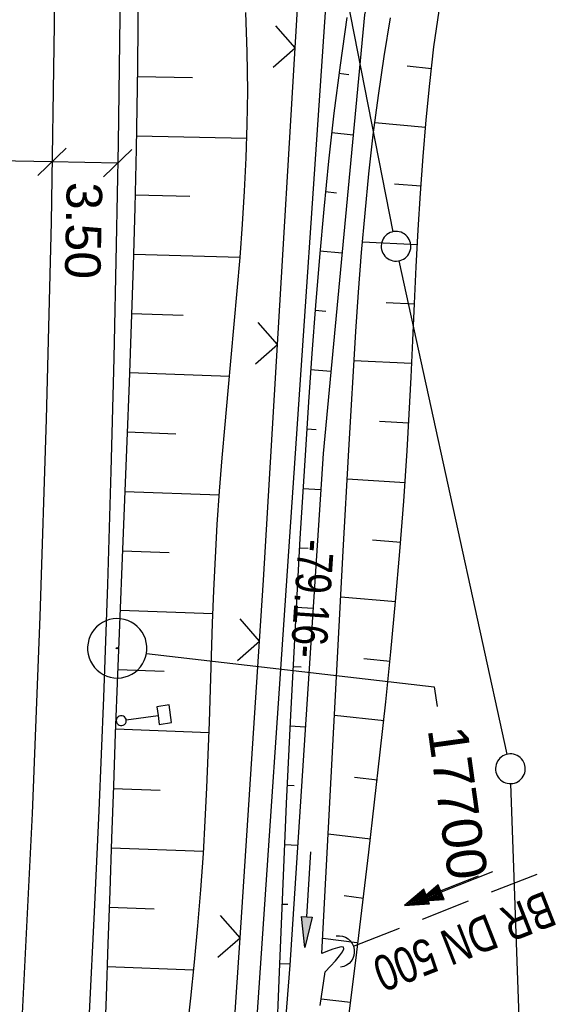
# Model space of a CAD drawing. Extents: x 508886 to 509272, y 449452 to 450225.
# Tile 7 of 45: x 509136 to 509163, y 449540 to 449589. Entities that reach past the tile are written whole.
import ezdxf
from ezdxf import colors
from ezdxf.entities.mleader import LeaderData, LeaderLine
from ezdxf.math import Vec2, Vec3

# ---------------------------------------------------------------- set-up
doc = ezdxf.new("R2010")
doc.units = 0
doc.header["$LTSCALE"] = 10
doc.header["$MEASUREMENT"] = 0
for name, pattern in [('AUSGEZOGEN', [0]), ('LT00', [0]), ('STRICHLINIE2', [0.375, 0.25, -0.125])]:
    doc.linetypes.add(name, pattern=pattern)
doc.layers.get('0').update_dxf_attribs({"linetype": 'LT00'})
for name, color, linetype in [('--EK_FBR', 250, 'LT00'), ('--EK_Halt-Pfeil', 4, 'LT00'), ('--EK_Haltung', 7, 'STRICHLINIE2'), ('--EK_Haltung-Text', 140, 'LT00'), ('--EL_DFK_AB_L', 21, 'LT00'), ('--EL_Halt-Pfeil', 4, 'LT00'), ('--EL_Haltung', 182, 'STRICHLINIE2'), ('--EL_Haltung-Text', 182, 'LT00'), ('ABSTAND', 8, 'LT00'), ('BEMAßUNG', 255, 'Continuous'), ('DFK_AB_L', 21, 'LT00'), ('DFK_GZPKT', 250, 'LT00'), ('DFK_KATASTER', 250, 'LT00'), ('FESTPKT_TEXT_B', 211, 'LT00'), ('PFEIL', 140, 'AUSGEZOGEN'), ('V123_AFBR_BAB', 250, 'LT00'), ('V123_BOESCH', 250, 'LT00'), ('V123_BOSCHUNG', 250, 'LT00'), ('V123_GRABEN', 250, 'LT00'), ('V123_LD_MARK', 250, 'LT00'), ('V123_PKT_AU', 211, 'LT00'), ('V123_SCHILD_K', 1, 'LT00'), ('V123_UK_DURCH', 182, 'LT00'), ('V123_ZAUN', 40, 'LT00')]:
    doc.layers.add(name, color=color, linetype=linetype)
doc.styles.add('Arial', font='ARIAL.TTF')
doc.styles.add('Haltungsbeschriftung', font='ARIAL.TTF', dxfattribs={"width": 0.75})
doc.styles.get("Standard").update_dxf_attribs({"font": 'ARIAL.TTF'})

# ---------------------------------------------------------------- blocks, each defined once
blk = doc.blocks.new('SYMB7010')
at = {"color": 0, "linetype": 'ByBlock'}
for points in [[(-0.031408, 0.499213), (-0.093728, 0.49134), (-0.15457, 0.475719), (-0.212975, 0.452595), (-0.268021, 0.422333), (-0.31884, 0.385411), (-0.36463, 0.342411), (-0.40467, 0.29401), (-0.438329, 0.240973), (-0.465074, 0.184136), (-0.484486, 0.124395), (-0.496256, 0.062692), (-0.5002, 0)], [(0.5002, 0), (0.496256, 0.062692), (0.484485, 0.124395), (0.465074, 0.184136), (0.438329, 0.240973), (0.40467, 0.29401), (0.36463, 0.342411), (0.31884, 0.385411), (0.268021, 0.422333), (0.212975, 0.452595), (0.15457, 0.475719), (0.093728, 0.49134), (0.031408, 0.499213), (-0.031408, 0.499213)], [(-0.5002, 0), (-0.496256, -0.062692), (-0.484486, -0.124395), (-0.465075, -0.184136), (-0.438329, -0.240973), (-0.404671, -0.29401), (-0.36463, -0.342411), (-0.31884, -0.385411), (-0.268021, -0.422333), (-0.212975, -0.452595), (-0.154571, -0.475719), (-0.093728, -0.49134), (-0.031408, -0.499213), (0.031408, -0.499213)], [(0.031408, -0.499213), (0.093728, -0.491341), (0.15457, -0.475719), (0.212975, -0.452595), (0.268021, -0.422333), (0.31884, -0.385411), (0.36463, -0.342411), (0.404671, -0.294011), (0.438329, -0.240974), (0.465075, -0.184136), (0.484486, -0.124395), (0.496256, -0.062692), (0.500201, 0)]]:
    blk.add_lwpolyline(points, dxfattribs=at)
blk = doc.blocks.new('SYMB1263')
at = {"color": 0, "linetype": 'ByBlock'}
for p, q in [((0.014231, 0.098982), (-0.014231, 0.098982)), ((-0.014231, -0.098982), (0.014232, -0.098982))]:
    blk.add_line(p, q, dxfattribs=at)
for points in [[(0, 0.1), (0, 0.75), (0.18, 0.75), (0.18, 1), (-0.18, 1), (-0.18, 0.75), (0, 0.75)], [(-0.014231, 0.098982), (-0.041542, 0.090963), (-0.065486, 0.075575), (-0.084125, 0.054064), (-0.095949, 0.028173), (-0.1, 0)], [(-0.1, 0), (-0.095949, -0.028173), (-0.084125, -0.054064), (-0.065486, -0.075575), (-0.041541, -0.090963), (-0.014231, -0.098982)], [(0.1, 0), (0.095949, 0.028173), (0.084125, 0.054064), (0.065486, 0.075575), (0.041541, 0.090963), (0.014231, 0.098982)], [(0.014232, -0.098982), (0.041542, -0.090963), (0.065486, -0.075575), (0.084125, -0.054064), (0.095949, -0.028173), (0.1, 0)]]:
    blk.add_lwpolyline(points, dxfattribs=at)
blk = doc.blocks.new('SYMB0003')
at = {"color": 0, "linetype": 'ByBlock'}
for p, q in [((-0.015712, 0), (0.010166, 0.012015)), ((0, -0.021257), (-0.015712, 0)), ((0.010166, 0.012015), (0, -0.021257))]:
    blk.add_line(p, q, dxfattribs=at)
for points in [[(-0.031395, 0.499013), (-0.093691, 0.491144), (-0.154509, 0.475528), (-0.21289, 0.452414), (-0.267913, 0.422164), (-0.318712, 0.385257), (-0.364484, 0.342274), (-0.404509, 0.293893), (-0.438154, 0.240877), (-0.464888, 0.184062), (-0.484292, 0.124345), (-0.496058, 0.062667), (-0.5, 0)], [(0.5, 0), (0.496057, 0.062667), (0.484292, 0.124345), (0.464888, 0.184062), (0.438153, 0.240877), (0.404509, 0.293893), (0.364484, 0.342274), (0.318712, 0.385257), (0.267913, 0.422164), (0.21289, 0.452414), (0.154509, 0.475528), (0.093691, 0.491144), (0.031395, 0.499013), (-0.031395, 0.499013)], [(-0.5, 0), (-0.496058, -0.062667), (-0.484292, -0.124345), (-0.464888, -0.184062), (-0.438154, -0.240877), (-0.404509, -0.293893), (-0.364485, -0.342274), (-0.318712, -0.385257), (-0.267914, -0.422164), (-0.21289, -0.452414), (-0.154509, -0.475529), (-0.093691, -0.491144), (-0.031395, -0.499014), (0.031395, -0.499014)], [(0.031395, -0.499014), (0.093691, -0.491144), (0.154509, -0.475529), (0.21289, -0.452414), (0.267914, -0.422164), (0.318712, -0.385257), (0.364485, -0.342274), (0.404509, -0.293893), (0.438154, -0.240877), (0.464889, -0.184062), (0.484292, -0.124345), (0.496058, -0.062667), (0.5, 0)]]:
    blk.add_lwpolyline(points, dxfattribs=at)
blk = doc.blocks.new('SYMB0024')
at = {"color": 0, "linetype": 'ByBlock'}
for p, q in [((-0.5, 0.5), (0, 0)), ((0, 0), (0.5, 0.5))]:
    blk.add_line(p, q, dxfattribs=at)
blk = doc.blocks.new('_Oblique')
at = {"color": 0, "linetype": 'ByBlock', "lineweight": -2}
blk.add_line((-0.5, -0.5), (0.5, 0.5), dxfattribs=at)
blk = doc.blocks.new('Pfreil3')
at = {"layer": 'PFEIL'}
blk.add_hatch(color=256, dxfattribs=at).paths.add_polyline_path([(-1.549, 0.273), (-1.549, -0.273), (0, 0)])
for p, q in [((-1.549, 0), (-4.831, 0)), ((-1.549, -0.273), (-1.549, 0.273)), ((-1.549, 0.273), (0, 0)), ((0, 0), (-1.549, -0.273))]:
    blk.add_line(p, q, dxfattribs=at)
blk = doc.blocks.new('_None')
blk = doc.blocks.new('SYMB1107')
at = {"color": 0, "linetype": 'ByBlock'}
for points in [[(-0.2, 0), (-0.196157, 0.039018), (-0.184776, 0.076537), (-0.166294, 0.111114), (-0.141421, 0.141421), (-0.111114, 0.166294), (-0.076537, 0.184776), (-0.039018, 0.196157), (0, 0.2)], [(0, 0.2), (0.039018, 0.196157), (0.076537, 0.184776), (0.111114, 0.166294), (0.141421, 0.141421), (0.166294, 0.111114), (0.184776, 0.076537), (0.196157, 0.039018), (0.2, 0)]]:
    blk.add_lwpolyline(points, dxfattribs=at)
blk = doc.blocks.new('SYMB0070')
at = {"color": 0, "linetype": 'ByBlock'}
for p, q in [((-0.5, 0), (0.2, 0)), ((0.5, 0), (0.2, 0.1)), ((0.2, 0.1), (0.2, 0)), ((0.468, 0), (0.21, 0.086)), ((0.21, 0.086), (0.21, -0.086)), ((0.21, -0.086), (0.468, 0)), ((0.22, -0.072), (0.437, 0)), ((0.23, -0.058), (0.405, 0)), ((0.24, -0.045), (0.374, 0)), ((0.342, 0), (0.25, 0.031)), ((0.25, 0.031), (0.25, -0.031)), ((0.25, -0.031), (0.342, 0)), ((0.26, -0.017), (0.31, 0)), ((0.27, -0.003), (0.279, 0))]:
    blk.add_line(p, q, dxfattribs=at)
for points in [[(0.2, 0), (0.2, -0.1), (0.5, 0)], [(0.437, 0), (0.22, 0.072), (0.22, -0.072)], [(0.405, 0), (0.23, 0.058), (0.23, -0.058)], [(0.374, 0), (0.24, 0.045), (0.24, -0.045)], [(0.31, 0), (0.26, 0.017), (0.26, -0.017)], [(0.279, 0), (0.27, 0.003), (0.27, -0.003)]]:
    blk.add_lwpolyline(points, dxfattribs=at)

msp = doc.modelspace()

# ---------------------------------------------------------------- linework, layer by layer
at = {"layer": '--EK_FBR'}
msp.add_lwpolyline([(509141.186, 449593.311), (509141.128, 449588.191), (509141.052, 449583.07), (509140.959, 449577.95), (509140.833, 449572.238), (509140.682, 449566.526), (509140.506, 449560.814), (509140.304, 449555.104), (509140.074, 449549.395), (509139.845, 449544.283), (509139.594, 449539.172), (509139.322, 449534.062), (509139.031, 449528.953), (509138.721, 449523.846), (509138.393, 449518.739), (509138.063, 449513.847), (509137.715, 449508.956), (509137.348, 449504.066), (509136.961, 449499.178), (509136.552, 449494.292), (509136.118, 449489.408), (509135.542, 449483.32), (509134.927, 449477.236), (509134.46, 449472.897)], dxfattribs=at)
at = {"layer": '--EK_Haltung', "color": 81}
msp.add_line((509152.939, 449542.549), (509162.215, 449546.198), dxfattribs=at)
at = {"layer": '--EL_DFK_AB_L'}
msp.add_line((509151.84, 449594.468), (509146.461, 449515.49), dxfattribs=at)
at = {"layer": '--EL_Haltung'}
msp.add_line((509152.939, 449542.549), (509162.215, 449546.198), dxfattribs=at)
at = {"layer": 'BEMAßUNG'}
for p, q in [((509137.703, 449582.141), (509129.529, 449582.314)), ((509141.031, 449582.07), (509137.703, 449582.141))]:
    msp.add_line(p, q, dxfattribs=at)
at = {"layer": 'DFK_AB_L'}
msp.add_line((509151.84, 449594.468), (509146.461, 449515.49), dxfattribs=at)
at = {"layer": 'DFK_KATASTER'}
for p, q in [((509154.946, 449578.613), (509151.84, 449594.468)), ((509160.71, 449552.241), (509155.251, 449577.146)), ((509161.945, 449520.481), (509160.896, 449550.76))]:
    msp.add_line(p, q, dxfattribs=at)
at = {"layer": 'V123_AFBR_BAB'}
msp.add_lwpolyline([(509141.186, 449593.311), (509141.128, 449588.191), (509141.052, 449583.07), (509140.959, 449577.95), (509140.833, 449572.238), (509140.682, 449566.526), (509140.506, 449560.814), (509140.304, 449555.104), (509140.074, 449549.395), (509139.845, 449544.283), (509139.594, 449539.172), (509139.322, 449534.062), (509139.031, 449528.953), (509138.721, 449523.846), (509138.393, 449518.739), (509138.063, 449513.847), (509137.715, 449508.956), (509137.348, 449504.066), (509136.961, 449499.178), (509136.552, 449494.292), (509136.118, 449489.408), (509135.542, 449483.32), (509134.927, 449477.236), (509134.46, 449472.897)], dxfattribs=at)
at = {"layer": 'V123_BOESCH'}
for points in [[(509142.067, 449591.09), (509142.032, 449586.94), (509141.964, 449582.791), (509141.895, 449579.842), (509141.812, 449576.894), (509141.716, 449573.945), (509141.61, 449570.996), (509141.497, 449568.046), (509141.379, 449565.097), (509141.258, 449562.147), (509141.138, 449559.198), (509141.02, 449556.248), (509140.907, 449553.298), (509140.811, 449550.642), (509140.719, 449547.986), (509140.627, 449545.331), (509140.535, 449542.675), (509140.439, 449540.02), (509140.337, 449537.366)], [(509144.529, 449538.111), (509144.72, 449539.933), (509144.903, 449541.756), (509145.073, 449543.579), (509145.227, 449545.403), (509145.358, 449547.229), (509145.456, 449548.887), (509145.536, 449550.546), (509145.602, 449552.206), (509145.659, 449553.866), (509145.712, 449555.528), (509145.764, 449557.189), (509145.82, 449558.851), (509145.885, 449560.513), (509145.962, 449562.175), (509146.056, 449563.837), (509146.172, 449565.522), (509146.305, 449567.207), (509146.451, 449568.892), (509146.605, 449570.576), (509146.762, 449572.259), (509146.919, 449573.942), (509147.07, 449575.625), (509147.21, 449577.307), (509147.336, 449578.988), (509147.442, 449580.668), (509147.523, 449582.348), (509147.577, 449584.027), (509147.596, 449585.705), (509147.572, 449587.69), (509147.498, 449589.675)], [(509152.588, 449538.072), (509153.103, 449542.255), (509153.411, 449544.779), (509153.715, 449547.304), (509154.011, 449549.829), (509154.297, 449552.355), (509154.571, 449554.883), (509154.829, 449557.413), (509155.068, 449559.945), (509155.286, 449562.48), (509155.481, 449565.017), (509155.649, 449567.558), (509155.754, 449569.414), (509155.848, 449571.272), (509155.936, 449573.13), (509156.023, 449574.988), (509156.114, 449576.845), (509156.213, 449578.701), (509156.326, 449580.555), (509156.457, 449582.406), (509156.612, 449584.253), (509156.794, 449586.097), (509157.009, 449587.936), (509157.262, 449589.769)], [(509152.601, 449589.426), (509152.261, 449587.014), (509151.956, 449584.598), (509151.683, 449582.177), (509151.437, 449579.752), (509151.217, 449577.324), (509151.017, 449574.893), (509150.835, 449572.461), (509150.667, 449570.027), (509150.509, 449567.593), (509150.238, 449563.135), (509149.988, 449558.677), (509149.757, 449554.219), (509149.545, 449549.761), (509149.348, 449545.302), (509149.165, 449540.842), (509149.052, 449537.906), (509148.943, 449534.969), (509148.836, 449532.032), (509148.731, 449529.095)]]:
    msp.add_lwpolyline(points, dxfattribs=at)
at = {"layer": 'V123_BOSCHUNG'}
for p, q in [((509156.875, 449586.828), (509155.654, 449586.97)), ((509142.025, 449586.445), (509144.81, 449586.398)), ((509152.208, 449586.614), (509152.705, 449586.548)), ((509156.576, 449583.878), (509154.017, 449584.105)), ((509141.977, 449583.456), (509147.558, 449583.34)), ((509151.843, 449583.627), (509152.922, 449583.505)), ((509156.347, 449580.916), (509155.011, 449581.007)), ((509141.911, 449580.468), (509144.666, 449580.4)), ((509151.524, 449580.637), (509152.084, 449580.581)), ((509156.168, 449577.944), (509153.395, 449578.087)), ((509141.829, 449577.479), (509147.211, 449577.325)), ((509151.245, 449577.643), (509152.363, 449577.546)), ((509156.018, 449574.955), (509154.591, 449575.021)), ((509141.734, 449574.492), (509144.344, 449574.407)), ((509150.998, 449574.65), (509151.541, 449574.606)), ((509155.878, 449571.958), (509152.967, 449572.093)), ((509141.628, 449571.504), (509146.674, 449571.32)), ((509150.778, 449571.654), (509151.803, 449571.579)), ((509155.727, 449568.955), (509154.26, 449569.03)), ((509141.515, 449568.506), (509143.958, 449568.417)), ((509150.577, 449568.658), (509151.05, 449568.626)), ((509155.547, 449565.945), (509152.626, 449566.126)), ((509141.395, 449565.508), (509146.158, 449565.335)), ((509150.389, 449565.661), (509151.295, 449565.606)), ((509155.329, 449562.931), (509153.896, 449563.042)), ((509141.273, 449562.511), (509143.622, 449562.425)), ((509150.21, 449562.663), (509150.655, 449562.639)), ((509155.077, 449559.927), (509152.301, 449560.171)), ((509141.151, 449559.513), (509145.838, 449559.343)), ((509150.042, 449559.668), (509150.904, 449559.622)), ((509154.795, 449556.925), (509153.468, 449557.057)), ((509141.03, 449556.516), (509143.384, 449556.43)), ((509149.882, 449556.672), (509150.295, 449556.65)), ((509154.487, 449553.935), (509151.981, 449554.197)), ((509140.915, 449553.518), (509145.642, 449553.346)), ((509149.731, 449553.676), (509150.514, 449553.634)), ((509154.156, 449550.94), (509152.989, 449551.075)), ((509140.807, 449550.52), (509143.167, 449550.434)), ((509149.587, 449550.679), (509149.953, 449550.66)), ((509153.807, 449547.955), (509151.665, 449548.215)), ((509140.703, 449547.522), (509145.366, 449547.352)), ((509149.451, 449547.68), (509150.123, 449547.649)), ((509153.444, 449544.971), (509152.475, 449545.094)), ((509140.6, 449544.523), (509142.87, 449544.441)), ((509149.322, 449544.681), (509149.625, 449544.669)), ((509153.108, 449542.727), (509151.388, 449542.946)), ((509140.494, 449541.525), (509144.864, 449541.366)), ((509149.199, 449541.681), (509149.732, 449541.663)), ((509152.79, 449539.708), (509151.309, 449539.879))]:
    msp.add_line(p, q, dxfattribs=at)
at = {"layer": 'V123_GRABEN'}
for points in [[(509158, 449608.314), (509153.491, 449589.567), (509151.413, 449567.42), (509149.728, 449541.591), (509148.731, 449529.095)], [(509151.348, 449542.187), (509151.615, 449547.263), (509151.882, 449552.34), (509152.153, 449557.42), (509152.427, 449562.504), (509152.707, 449567.592), (509152.819, 449569.586), (509152.936, 449571.581), (509153.061, 449573.575), (509153.198, 449575.568), (509153.351, 449577.558), (509153.524, 449579.546), (509153.72, 449581.53), (509153.943, 449583.509), (509154.197, 449585.484), (509154.486, 449587.452), (509154.813, 449589.414)], [(509151.516, 449541.257), (509151.781, 449541.546), (509152.027, 449541.821), (509152.233, 449542.068), (509152.382, 449542.275), (509152.454, 449542.427), (509152.43, 449542.51), (509152.32, 449542.521), (509152.139, 449542.481), (509151.905, 449542.404), (509151.635, 449542.301), (509151.348, 449542.187)], [(509151.263, 449539.571), (509151.516, 449541.257)]]:
    msp.add_lwpolyline(points, dxfattribs=at)
at = {"layer": 'V123_LD_MARK'}
msp.add_lwpolyline([(509136.522, 449663.835), (509136.83, 449655.945), (509137.105, 449648.054), (509137.258, 449643.198), (509137.397, 449638.342), (509137.521, 449633.485), (509137.629, 449628.628), (509137.721, 449623.771), (509137.794, 449618.913), (509137.883, 449608.96), (509137.891, 449599.007), (509137.817, 449589.053), (509137.661, 449579.1), (509137.423, 449569.148), (509137.103, 449559.198), (509136.701, 449549.251), (509136.209, 449539.157), (509135.633, 449529.067), (509134.973, 449518.982), (509134.229, 449508.903), (509133.403, 449498.829), (509132.493, 449488.763), (509131.502, 449478.704), (509130.827, 449472.389)], dxfattribs=at)
at = {"layer": 'V123_ZAUN'}
for p, q in [((509150, 449587.898), (509150.894, 449602.872)), ((509149.106, 449572.925), (509150, 449587.898)), ((509147.209, 449542.985), (509148.194, 449557.953)), ((509146.225, 449528.018), (509147.209, 449542.985))]:
    msp.add_line(p, q, dxfattribs=at)
msp.add_lwpolyline([(509148.194, 449557.953), (509148.396, 449561.023), (509149.106, 449572.925)], dxfattribs=at)

# ---------------------------------------------------------------- block references
at = {"layer": '--EK_Halt-Pfeil', "xscale": 3.999999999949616, "yscale": 3.999999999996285, "zscale": 4, "rotation": 201.7288931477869}
msp.add_blockref('SYMB0070', (509157.381, 449545.353), dxfattribs=at)
at = {"layer": '--EL_Halt-Pfeil', "xscale": 3.999999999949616, "yscale": 3.999999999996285, "zscale": 4, "rotation": 201.7288931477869}
msp.add_blockref('SYMB0070', (509158.113, 449545.576), dxfattribs=at)
at = {"layer": 'BEMAßUNG', "xscale": 1.4, "yscale": 1.4, "zscale": 1.4}
for p, rotation in [((509137.703, 449582.141), 178.7866472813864), ((509137.703, 449582.141), 358.7866472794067), ((509141.031, 449582.07), 358.7866472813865)]:
    msp.add_blockref('_Oblique', p, dxfattribs=dict(at, rotation=rotation))
at = {"layer": 'DFK_GZPKT', "xscale": 1.500000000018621, "yscale": 1.5, "zscale": 1.5, "rotation": 264.7377099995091}
for p in [(509155.09, 449577.879), (509160.871, 449551.511)]:
    msp.add_blockref('SYMB7010', p, dxfattribs=at)
at = {"layer": 'PFEIL', "rotation": 266.494512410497}
msp.add_blockref('Pfreil3', (509150.486, 449542.493), dxfattribs=at)
at = {"layer": 'V123_PKT_AU', "xscale": 3, "yscale": 3, "zscale": 3, "rotation": 277.95061}
msp.add_blockref('SYMB0003', (509141.006, 449557.59), dxfattribs=at)
at = {"layer": 'V123_SCHILD_K', "xscale": 2.5, "yscale": 2.5, "zscale": 2.5, "rotation": 277.95061}
msp.add_blockref('SYMB1263', (509141.21, 449553.937), dxfattribs=at)
at = {"layer": 'V123_UK_DURCH', "xscale": 3.999999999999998, "yscale": 4, "zscale": 4, "rotation": 277.95061}
msp.add_blockref('SYMB1107', (509152.183, 449542.286), dxfattribs=at)
at = {"layer": 'V123_ZAUN', "xscale": 2.1, "yscale": 2.1, "zscale": 2.1}
for p, rotation in [((509150, 449587.898), 86.58443999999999), ((509149.106, 449572.925), 86.58443999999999), ((509148.194, 449557.953), 86.2381), ((509147.209, 449542.985), 86.2381)]:
    msp.add_blockref('SYMB0024', p, dxfattribs=dict(at, rotation=rotation))

# ---------------------------------------------------------------- texts
at = {"layer": '--EK_Haltung-Text', "style": 'Haltungsbeschriftung', "width": 0.75}
msp.add_text('BR DN 500', height=1.8, rotation=201.414, dxfattribs=at).set_placement((509162.655, 449545.372))
at = {"layer": '--EL_Haltung-Text', "style": 'Haltungsbeschriftung', "width": 0.75}
msp.add_text('BR DN 500', height=1.8, rotation=201.414, dxfattribs=at).set_placement((509162.655, 449545.372))
at = {"layer": 'ABSTAND', "width": 0.75}
msp.add_text('-79.16-', height=1.8, rotation=-93.8983, dxfattribs=at).set_placement((509150.173, 449563.133))
at = {"layer": 'BEMAßUNG', "insert": (509139.294, 449578.672), "char_height": 1.8, "attachment_point": 5, "rotation": 268.7866, "style": 'Arial'}
msp.add_mtext('\\A1;3.50', dxfattribs=at)

# ---------------------------------------------------------------- leaders
at = {"layer": 'FESTPKT_TEXT_B'}
ml = msp.add_multileader_mtext('Standard', dxfattribs=at)
ml.set_content('{\\H0.09x;\\P\\H11.111x; 17700 \\~\\P\\H0.09x;   }', color=256)
ml.set_leader_properties(color=256, linetype='ByLayer', lineweight=-1)
ml.set_arrow_properties(name='NONE')
ml.build(insert=Vec2(0, 0))
ml.multileader.update_dxf_attribs({"has_text_frame": 1, "text_left_attachment_type": 2, "text_right_attachment_type": 2, "dogleg_length": 1, "arrow_head_size": 0.18})
ctx = ml.context
ctx.base_point, ctx.char_height, ctx.arrow_head_size, ctx.landing_gap_size, ctx.plane_origin, ctx.plane_x_axis, ctx.plane_y_axis = Vec3(509157.164, 449554.653), 2, 0.18, 0.3, Vec3(509138.036, 449600.576), Vec3(0.138319, -0.990388), Vec3(0.990388, 0.138319)
ctx.left_attachment, ctx.right_attachment = 2, 2
notes = []
notes.append((ctx, [(0, (1, 1, 0), (509157.026, 449555.643), (0.138319, -0.990388), 1, [(0, [(509142.483, 449557.328)], 0, [])])]))
ctx.mtext.insert, ctx.mtext.text_direction, ctx.mtext.rotation, ctx.mtext.line_spacing_factor, ctx.mtext.flow_direction = Vec3(509158.768, 449554.574), Vec3(0.138319, -0.990388), 4.851153, 0.7, 5
for ctx, leaders in notes:
    for number, flags, end, landing, length, lines in leaders:
        leader = LeaderData()
        leader.index, (leader.has_last_leader_line, leader.has_dogleg_vector, leader.attachment_direction) = number, flags
        leader.last_leader_point, leader.dogleg_vector, leader.dogleg_length = Vec3(end), Vec3(landing), length
        for number, points, colour, breaks in lines:
            line = LeaderLine()
            line.index, line.vertices, line.color, line.breaks = number, Vec3.list(points), colors.encode_raw_color(colour), breaks
            leader.lines.append(line)
        ctx.leaders.append(leader)

doc.saveas('drawing.dxf')
